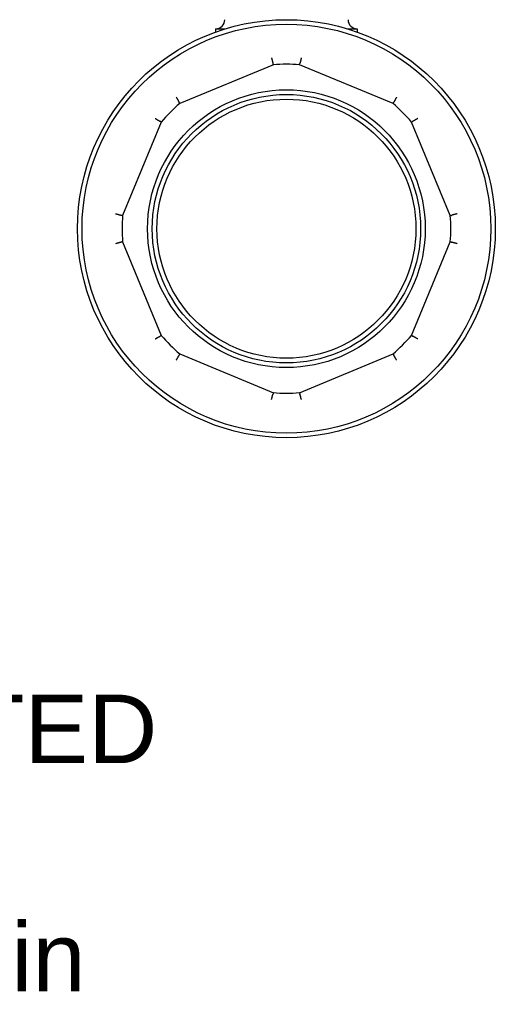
# Model space of a CAD drawing. Header units: millimetres. Extents: x 213 to 524, y 36 to 496.
# Tile 4 of 13: x 420 to 524, y 36 to 252. Entities that reach past the tile are written whole.
import ezdxf
from ezdxf.enums import TextEntityAlignment as Align

# ---------------------------------------------------------------- set-up
doc = ezdxf.new("R2010")
doc.units = ezdxf.units.MM
doc.layers.add('DETAIL', color=2, linetype='Continuous')
doc.layers.add('TEXT', color=7, linetype='Continuous')
doc.styles.add('fastrack', font='ARIAL.TTF')

msp = doc.modelspace()

# ---------------------------------------------------------------- linework, layer by layer
at = {"layer": 'DETAIL'}
for p, q in [((462.72, 249.93), (464.84, 249.93)), ((462.72, 249.93), (462.72, 249.22)), ((491.6, 249.93), (493.72, 249.93)), ((493.72, 249.93), (493.72, 249.22)), ((475.36, 242.06), (454.87, 233.57)), ((501.57, 233.57), (481.08, 242.06)), ((450.82, 229.53), (442.33, 209.04)), ((514.11, 209.04), (505.62, 229.53)), ((442.33, 203.31), (450.82, 182.82)), ((505.62, 182.82), (514.11, 203.31)), ((454.87, 178.78), (475.36, 170.29)), ((481.08, 170.29), (501.57, 178.78))]:
    msp.add_line(p, q, dxfattribs=at)
at = {"layer": 'DETAIL', "flags": 128}
for points in [[(474.95, 243.58), (474.97, 243.5), (474.99, 243.42), (475.01, 243.34), (475.03, 243.26), (475.05, 243.18), (475.07, 243.11), (475.09, 243.03), (475.1, 242.97), (475.12, 242.9), (475.14, 242.84), (475.15, 242.78), (475.17, 242.72), (475.18, 242.67), (475.2, 242.62), (475.21, 242.57), (475.22, 242.53), (475.23, 242.49), (475.24, 242.46), (475.25, 242.43), (475.26, 242.41), (475.27, 242.39), (475.27, 242.38), (475.28, 242.37), (475.28, 242.37)], [(481.49, 243.58), (481.47, 243.5), (481.45, 243.42), (481.43, 243.34), (481.41, 243.26), (481.39, 243.18), (481.37, 243.11), (481.35, 243.03), (481.34, 242.97), (481.32, 242.9), (481.3, 242.84), (481.29, 242.78), (481.27, 242.72), (481.26, 242.67), (481.24, 242.62), (481.23, 242.57), (481.22, 242.53), (481.21, 242.49), (481.19, 242.46), (481.19, 242.43), (481.18, 242.41), (481.17, 242.39), (481.17, 242.38), (481.16, 242.37), (481.16, 242.37)], [(475.28, 242.37), (475.28, 242.37), (475.28, 242.37), (475.28, 242.37), (475.28, 242.37), (475.28, 242.37), (475.28, 242.37), (475.28, 242.37), (475.28, 242.37), (475.28, 242.37), (475.28, 242.37), (475.28, 242.37), (475.28, 242.37), (475.28, 242.37), (475.28, 242.37), (475.28, 242.37), (475.28, 242.37), (475.28, 242.37), (475.28, 242.37), (475.28, 242.37), (475.28, 242.37), (475.28, 242.37), (475.28, 242.37), (475.28, 242.37), (475.28, 242.37)], [(475.36, 242.06), (475.35, 242.07), (475.35, 242.08), (475.35, 242.09), (475.35, 242.1), (475.35, 242.1), (475.34, 242.11), (475.34, 242.12), (475.34, 242.13), (475.34, 242.14), (475.34, 242.15), (475.33, 242.16), (475.33, 242.17), (475.33, 242.17), (475.33, 242.18), (475.33, 242.19), (475.32, 242.2), (475.32, 242.21), (475.32, 242.22), (475.32, 242.23), (475.31, 242.24), (475.31, 242.24), (475.31, 242.25), (475.31, 242.26), (475.31, 242.27), (475.3, 242.28), (475.3, 242.29), (475.3, 242.3), (475.3, 242.31), (475.3, 242.31), (475.29, 242.32), (475.29, 242.33), (475.29, 242.34), (475.29, 242.35), (475.29, 242.36), (475.28, 242.37)], [(481.08, 242.06), (481.09, 242.07), (481.09, 242.08), (481.09, 242.09), (481.09, 242.1), (481.09, 242.1), (481.1, 242.11), (481.1, 242.12), (481.1, 242.13), (481.1, 242.14), (481.1, 242.15), (481.11, 242.16), (481.11, 242.17), (481.11, 242.17), (481.11, 242.18), (481.11, 242.19), (481.12, 242.2), (481.12, 242.21), (481.12, 242.22), (481.12, 242.23), (481.13, 242.24), (481.13, 242.24), (481.13, 242.25), (481.13, 242.26), (481.13, 242.27), (481.14, 242.28), (481.14, 242.29), (481.14, 242.3), (481.14, 242.31), (481.14, 242.31), (481.15, 242.32), (481.15, 242.33), (481.15, 242.34), (481.15, 242.35), (481.15, 242.36), (481.16, 242.37)], [(481.16, 242.37), (481.16, 242.37), (481.16, 242.37), (481.16, 242.37), (481.16, 242.37), (481.16, 242.37), (481.16, 242.37), (481.16, 242.37), (481.16, 242.37), (481.16, 242.37), (481.16, 242.37), (481.16, 242.37), (481.16, 242.37), (481.16, 242.37), (481.16, 242.37), (481.16, 242.37), (481.16, 242.37), (481.16, 242.37), (481.16, 242.37), (481.16, 242.37), (481.16, 242.37), (481.16, 242.37), (481.16, 242.37), (481.16, 242.37), (481.16, 242.37)], [(454.09, 234.94), (454.13, 234.87), (454.17, 234.79), (454.21, 234.72), (454.26, 234.65), (454.3, 234.59), (454.33, 234.52), (454.37, 234.46), (454.41, 234.39), (454.44, 234.33), (454.48, 234.28), (454.51, 234.22), (454.54, 234.17), (454.56, 234.12), (454.59, 234.08), (454.61, 234.04), (454.63, 234), (454.65, 233.97), (454.66, 233.94), (454.68, 233.91), (454.69, 233.89), (454.7, 233.87), (454.7, 233.86), (454.7, 233.85), (454.71, 233.84)], [(502.35, 234.94), (502.31, 234.87), (502.27, 234.79), (502.23, 234.72), (502.18, 234.65), (502.14, 234.59), (502.11, 234.52), (502.07, 234.46), (502.03, 234.39), (502, 234.33), (501.96, 234.28), (501.93, 234.22), (501.9, 234.17), (501.88, 234.12), (501.85, 234.08), (501.83, 234.04), (501.81, 234), (501.79, 233.97), (501.77, 233.94), (501.76, 233.91), (501.75, 233.89), (501.74, 233.87), (501.74, 233.86), (501.73, 233.85), (501.73, 233.84)], [(454.71, 233.84), (454.71, 233.84), (454.71, 233.84), (454.71, 233.84), (454.71, 233.84), (454.71, 233.84), (454.71, 233.84), (454.71, 233.84), (454.71, 233.84), (454.71, 233.84), (454.71, 233.84), (454.71, 233.84), (454.71, 233.84), (454.71, 233.84), (454.71, 233.84), (454.71, 233.84), (454.71, 233.84), (454.71, 233.84), (454.71, 233.84), (454.71, 233.84), (454.71, 233.84), (454.71, 233.84), (454.71, 233.84), (454.71, 233.84), (454.71, 233.84)], [(454.87, 233.57), (454.86, 233.58), (454.86, 233.59), (454.86, 233.6), (454.85, 233.61), (454.85, 233.61), (454.84, 233.62), (454.84, 233.63), (454.83, 233.64), (454.83, 233.64), (454.82, 233.65), (454.82, 233.66), (454.81, 233.67), (454.81, 233.67), (454.8, 233.68), (454.8, 233.69), (454.79, 233.7), (454.79, 233.71), (454.78, 233.71), (454.78, 233.72), (454.78, 233.73), (454.77, 233.74), (454.77, 233.74), (454.76, 233.75), (454.76, 233.76), (454.75, 233.77), (454.75, 233.77), (454.74, 233.78), (454.74, 233.79), (454.73, 233.8), (454.73, 233.8), (454.72, 233.81), (454.72, 233.82), (454.71, 233.83), (454.71, 233.84), (454.71, 233.84)], [(501.57, 233.57), (501.58, 233.58), (501.58, 233.59), (501.58, 233.6), (501.59, 233.61), (501.59, 233.61), (501.6, 233.62), (501.6, 233.63), (501.61, 233.64), (501.61, 233.64), (501.62, 233.65), (501.62, 233.66), (501.63, 233.67), (501.63, 233.67), (501.64, 233.68), (501.64, 233.69), (501.65, 233.7), (501.65, 233.71), (501.65, 233.71), (501.66, 233.72), (501.66, 233.73), (501.67, 233.74), (501.67, 233.74), (501.68, 233.75), (501.68, 233.76), (501.69, 233.77), (501.69, 233.77), (501.7, 233.78), (501.7, 233.79), (501.71, 233.8), (501.71, 233.8), (501.72, 233.81), (501.72, 233.82), (501.73, 233.83), (501.73, 233.84), (501.73, 233.84)], [(501.73, 233.84), (501.73, 233.84), (501.73, 233.84), (501.73, 233.84), (501.73, 233.84), (501.73, 233.84), (501.73, 233.84), (501.73, 233.84), (501.73, 233.84), (501.73, 233.84), (501.73, 233.84), (501.73, 233.84), (501.73, 233.84), (501.73, 233.84), (501.73, 233.84), (501.73, 233.84), (501.73, 233.84), (501.73, 233.84), (501.73, 233.84), (501.73, 233.84), (501.73, 233.84), (501.73, 233.84), (501.73, 233.84), (501.73, 233.84), (501.73, 233.84)], [(449.46, 230.31), (449.53, 230.27), (449.6, 230.22), (449.67, 230.18), (449.74, 230.14), (449.81, 230.1), (449.88, 230.06), (449.94, 230.02), (450, 229.99), (450.06, 229.95), (450.12, 229.92), (450.17, 229.89), (450.22, 229.86), (450.27, 229.83), (450.32, 229.81), (450.36, 229.78), (450.39, 229.76), (450.43, 229.75), (450.46, 229.73), (450.48, 229.72), (450.51, 229.71), (450.52, 229.7), (450.54, 229.69), (450.55, 229.69), (450.55, 229.69)], [(450.55, 229.69), (450.55, 229.69), (450.55, 229.69), (450.55, 229.69), (450.55, 229.69), (450.55, 229.69), (450.55, 229.69), (450.55, 229.69), (450.55, 229.69), (450.55, 229.69), (450.55, 229.69), (450.55, 229.69), (450.55, 229.69), (450.55, 229.69), (450.55, 229.69), (450.55, 229.69), (450.55, 229.69), (450.55, 229.69), (450.55, 229.69), (450.55, 229.69), (450.55, 229.69), (450.55, 229.69), (450.55, 229.69), (450.55, 229.69), (450.55, 229.69)], [(450.82, 229.53), (450.81, 229.53), (450.8, 229.54), (450.8, 229.54), (450.79, 229.54), (450.78, 229.55), (450.77, 229.55), (450.77, 229.56), (450.76, 229.56), (450.75, 229.57), (450.74, 229.57), (450.74, 229.58), (450.73, 229.58), (450.72, 229.59), (450.71, 229.59), (450.71, 229.6), (450.7, 229.6), (450.69, 229.61), (450.68, 229.61), (450.67, 229.61), (450.67, 229.62), (450.66, 229.62), (450.65, 229.63), (450.64, 229.63), (450.64, 229.64), (450.63, 229.64), (450.62, 229.65), (450.61, 229.65), (450.61, 229.66), (450.6, 229.66), (450.59, 229.67), (450.58, 229.67), (450.57, 229.68), (450.57, 229.68), (450.56, 229.69), (450.55, 229.69)], [(505.62, 229.53), (505.63, 229.53), (505.64, 229.54), (505.64, 229.54), (505.65, 229.54), (505.66, 229.55), (505.67, 229.55), (505.67, 229.56), (505.68, 229.56), (505.69, 229.57), (505.7, 229.57), (505.7, 229.58), (505.71, 229.58), (505.72, 229.59), (505.73, 229.59), (505.73, 229.6), (505.74, 229.6), (505.75, 229.61), (505.76, 229.61), (505.77, 229.61), (505.77, 229.62), (505.78, 229.62), (505.79, 229.63), (505.8, 229.63), (505.8, 229.64), (505.81, 229.64), (505.82, 229.65), (505.83, 229.65), (505.83, 229.66), (505.84, 229.66), (505.85, 229.67), (505.86, 229.67), (505.87, 229.68), (505.87, 229.68), (505.88, 229.69), (505.89, 229.69)], [(506.98, 230.31), (506.91, 230.27), (506.84, 230.22), (506.77, 230.18), (506.7, 230.14), (506.63, 230.1), (506.56, 230.06), (506.5, 230.02), (506.44, 229.99), (506.38, 229.95), (506.32, 229.92), (506.27, 229.89), (506.22, 229.86), (506.17, 229.83), (506.12, 229.81), (506.08, 229.78), (506.05, 229.76), (506.01, 229.75), (505.98, 229.73), (505.96, 229.72), (505.93, 229.71), (505.92, 229.7), (505.9, 229.69), (505.89, 229.69), (505.89, 229.69)], [(505.89, 229.69), (505.89, 229.69), (505.89, 229.69), (505.89, 229.69), (505.89, 229.69), (505.89, 229.69), (505.89, 229.69), (505.89, 229.69), (505.89, 229.69), (505.89, 229.69), (505.89, 229.69), (505.89, 229.69), (505.89, 229.69), (505.89, 229.69), (505.89, 229.69), (505.89, 229.69), (505.89, 229.69), (505.89, 229.69), (505.89, 229.69), (505.89, 229.69), (505.89, 229.69), (505.89, 229.69), (505.89, 229.69), (505.89, 229.69), (505.89, 229.69)], [(440.82, 209.45), (440.9, 209.43), (440.98, 209.41), (441.06, 209.39), (441.14, 209.37), (441.21, 209.35), (441.29, 209.33), (441.36, 209.31), (441.43, 209.29), (441.5, 209.27), (441.56, 209.26), (441.62, 209.24), (441.68, 209.23), (441.73, 209.21), (441.78, 209.2), (441.82, 209.18), (441.86, 209.17), (441.9, 209.16), (441.93, 209.15), (441.96, 209.14), (441.98, 209.13), (442, 209.13), (442.02, 209.12), (442.02, 209.12), (442.03, 209.11)], [(442.03, 209.11), (442.03, 209.11), (442.03, 209.11), (442.03, 209.11), (442.03, 209.11), (442.03, 209.11), (442.03, 209.11), (442.03, 209.11), (442.03, 209.11), (442.03, 209.11), (442.03, 209.11), (442.03, 209.11), (442.03, 209.11), (442.03, 209.11), (442.03, 209.11), (442.03, 209.11), (442.03, 209.11), (442.03, 209.11), (442.03, 209.11), (442.03, 209.11), (442.03, 209.11), (442.03, 209.11), (442.03, 209.11), (442.03, 209.11), (442.03, 209.11)], [(442.33, 209.04), (442.33, 209.04), (442.32, 209.04), (442.31, 209.04), (442.3, 209.05), (442.29, 209.05), (442.28, 209.05), (442.27, 209.05), (442.26, 209.06), (442.26, 209.06), (442.25, 209.06), (442.24, 209.06), (442.23, 209.06), (442.22, 209.07), (442.21, 209.07), (442.2, 209.07), (442.19, 209.07), (442.19, 209.07), (442.18, 209.08), (442.17, 209.08), (442.16, 209.08), (442.15, 209.08), (442.14, 209.08), (442.13, 209.09), (442.12, 209.09), (442.12, 209.09), (442.11, 209.09), (442.1, 209.1), (442.09, 209.1), (442.08, 209.1), (442.07, 209.1), (442.06, 209.1), (442.05, 209.11), (442.05, 209.11), (442.04, 209.11), (442.03, 209.11)], [(514.11, 209.04), (514.11, 209.04), (514.12, 209.04), (514.13, 209.04), (514.14, 209.05), (514.15, 209.05), (514.16, 209.05), (514.17, 209.05), (514.18, 209.06), (514.18, 209.06), (514.19, 209.06), (514.2, 209.06), (514.21, 209.06), (514.22, 209.07), (514.23, 209.07), (514.24, 209.07), (514.25, 209.07), (514.25, 209.07), (514.26, 209.08), (514.27, 209.08), (514.28, 209.08), (514.29, 209.08), (514.3, 209.08), (514.31, 209.09), (514.32, 209.09), (514.32, 209.09), (514.33, 209.09), (514.34, 209.1), (514.35, 209.1), (514.36, 209.1), (514.37, 209.1), (514.38, 209.1), (514.39, 209.11), (514.39, 209.11), (514.4, 209.11), (514.41, 209.11)], [(515.62, 209.45), (515.54, 209.43), (515.46, 209.41), (515.38, 209.39), (515.3, 209.37), (515.23, 209.35), (515.15, 209.33), (515.08, 209.31), (515.01, 209.29), (514.94, 209.27), (514.88, 209.26), (514.82, 209.24), (514.76, 209.23), (514.71, 209.21), (514.66, 209.2), (514.62, 209.18), (514.58, 209.17), (514.54, 209.16), (514.51, 209.15), (514.48, 209.14), (514.46, 209.13), (514.44, 209.13), (514.42, 209.12), (514.42, 209.12), (514.41, 209.11)], [(514.41, 209.11), (514.41, 209.11), (514.41, 209.11), (514.41, 209.11), (514.41, 209.11), (514.41, 209.11), (514.41, 209.11), (514.41, 209.11), (514.41, 209.11), (514.41, 209.11), (514.41, 209.11), (514.41, 209.11), (514.41, 209.11), (514.41, 209.11), (514.41, 209.11), (514.41, 209.11), (514.41, 209.11), (514.41, 209.11), (514.41, 209.11), (514.41, 209.11), (514.41, 209.11), (514.41, 209.11), (514.41, 209.11), (514.41, 209.11), (514.41, 209.11)], [(442.03, 203.24), (442.02, 203.23), (442.02, 203.23), (442, 203.22), (441.98, 203.22), (441.96, 203.21), (441.93, 203.2), (441.9, 203.19), (441.86, 203.18), (441.82, 203.17), (441.78, 203.15), (441.73, 203.14), (441.68, 203.13), (441.62, 203.11), (441.56, 203.09), (441.5, 203.08), (441.43, 203.06), (441.36, 203.04), (441.29, 203.02), (441.21, 203), (441.14, 202.98), (441.06, 202.96), (440.98, 202.94), (440.9, 202.92), (440.82, 202.9)], [(442.33, 203.31), (442.33, 203.31), (442.32, 203.31), (442.31, 203.31), (442.3, 203.3), (442.29, 203.3), (442.28, 203.3), (442.27, 203.3), (442.26, 203.3), (442.26, 203.29), (442.25, 203.29), (442.24, 203.29), (442.23, 203.29), (442.22, 203.28), (442.21, 203.28), (442.2, 203.28), (442.19, 203.28), (442.19, 203.28), (442.18, 203.27), (442.17, 203.27), (442.16, 203.27), (442.15, 203.27), (442.14, 203.27), (442.13, 203.26), (442.12, 203.26), (442.12, 203.26), (442.11, 203.26), (442.1, 203.26), (442.09, 203.25), (442.08, 203.25), (442.07, 203.25), (442.06, 203.25), (442.05, 203.24), (442.05, 203.24), (442.04, 203.24), (442.03, 203.24)], [(442.03, 203.24), (442.03, 203.24), (442.03, 203.24), (442.03, 203.24), (442.03, 203.24), (442.03, 203.24), (442.03, 203.24), (442.03, 203.24), (442.03, 203.24), (442.03, 203.24), (442.03, 203.24), (442.03, 203.24), (442.03, 203.24), (442.03, 203.24), (442.03, 203.24), (442.03, 203.24), (442.03, 203.24), (442.03, 203.24), (442.03, 203.24), (442.03, 203.24), (442.03, 203.24), (442.03, 203.24), (442.03, 203.24), (442.03, 203.24), (442.03, 203.24)], [(514.11, 203.31), (514.11, 203.31), (514.12, 203.31), (514.13, 203.31), (514.14, 203.3), (514.15, 203.3), (514.16, 203.3), (514.17, 203.3), (514.18, 203.3), (514.18, 203.29), (514.19, 203.29), (514.2, 203.29), (514.21, 203.29), (514.22, 203.28), (514.23, 203.28), (514.24, 203.28), (514.25, 203.28), (514.25, 203.28), (514.26, 203.27), (514.27, 203.27), (514.28, 203.27), (514.29, 203.27), (514.3, 203.27), (514.31, 203.26), (514.32, 203.26), (514.32, 203.26), (514.33, 203.26), (514.34, 203.26), (514.35, 203.25), (514.36, 203.25), (514.37, 203.25), (514.38, 203.25), (514.39, 203.24), (514.39, 203.24), (514.4, 203.24), (514.41, 203.24)], [(515.62, 202.9), (515.54, 202.92), (515.46, 202.94), (515.38, 202.96), (515.3, 202.98), (515.23, 203), (515.15, 203.02), (515.08, 203.04), (515.01, 203.06), (514.94, 203.08), (514.88, 203.09), (514.82, 203.11), (514.76, 203.13), (514.71, 203.14), (514.66, 203.15), (514.62, 203.17), (514.58, 203.18), (514.54, 203.19), (514.51, 203.2), (514.48, 203.21), (514.46, 203.22), (514.44, 203.22), (514.42, 203.23), (514.42, 203.23), (514.41, 203.24)], [(514.41, 203.24), (514.41, 203.24), (514.41, 203.24), (514.41, 203.24), (514.41, 203.24), (514.41, 203.24), (514.41, 203.24), (514.41, 203.24), (514.41, 203.24), (514.41, 203.24), (514.41, 203.24), (514.41, 203.24), (514.41, 203.24), (514.41, 203.24), (514.41, 203.24), (514.41, 203.24), (514.41, 203.24), (514.41, 203.24), (514.41, 203.24), (514.41, 203.24), (514.41, 203.24), (514.41, 203.24), (514.41, 203.24), (514.41, 203.24), (514.41, 203.24)], [(449.46, 182.04), (449.53, 182.08), (449.6, 182.13), (449.67, 182.17), (449.74, 182.21), (449.81, 182.25), (449.88, 182.29), (449.94, 182.33), (450, 182.36), (450.06, 182.4), (450.12, 182.43), (450.17, 182.46), (450.22, 182.49), (450.27, 182.52), (450.32, 182.54), (450.36, 182.57), (450.39, 182.59), (450.43, 182.6), (450.46, 182.62), (450.48, 182.63), (450.51, 182.64), (450.52, 182.65), (450.54, 182.66), (450.55, 182.66), (450.55, 182.66)], [(450.82, 182.82), (450.81, 182.82), (450.8, 182.82), (450.8, 182.81), (450.79, 182.81), (450.78, 182.8), (450.77, 182.8), (450.77, 182.79), (450.76, 182.79), (450.75, 182.78), (450.74, 182.78), (450.74, 182.77), (450.73, 182.77), (450.72, 182.76), (450.71, 182.76), (450.71, 182.75), (450.7, 182.75), (450.69, 182.74), (450.68, 182.74), (450.67, 182.74), (450.67, 182.73), (450.66, 182.73), (450.65, 182.72), (450.64, 182.72), (450.64, 182.71), (450.63, 182.71), (450.62, 182.7), (450.61, 182.7), (450.61, 182.69), (450.6, 182.69), (450.59, 182.68), (450.58, 182.68), (450.57, 182.67), (450.57, 182.67), (450.56, 182.67), (450.55, 182.66)], [(450.55, 182.66), (450.55, 182.66), (450.55, 182.66), (450.55, 182.66), (450.55, 182.66), (450.55, 182.66), (450.55, 182.66), (450.55, 182.66), (450.55, 182.66), (450.55, 182.66), (450.55, 182.66), (450.55, 182.66), (450.55, 182.66), (450.55, 182.66), (450.55, 182.66), (450.55, 182.66), (450.55, 182.66), (450.55, 182.66), (450.55, 182.66), (450.55, 182.66), (450.55, 182.66), (450.55, 182.66), (450.55, 182.66), (450.55, 182.66), (450.55, 182.66)], [(505.62, 182.82), (505.63, 182.82), (505.64, 182.82), (505.64, 182.81), (505.65, 182.81), (505.66, 182.8), (505.67, 182.8), (505.67, 182.79), (505.68, 182.79), (505.69, 182.78), (505.7, 182.78), (505.7, 182.77), (505.71, 182.77), (505.72, 182.76), (505.73, 182.76), (505.73, 182.75), (505.74, 182.75), (505.75, 182.74), (505.76, 182.74), (505.77, 182.74), (505.77, 182.73), (505.78, 182.73), (505.79, 182.72), (505.8, 182.72), (505.8, 182.71), (505.81, 182.71), (505.82, 182.7), (505.83, 182.7), (505.83, 182.69), (505.84, 182.69), (505.85, 182.68), (505.86, 182.68), (505.87, 182.67), (505.87, 182.67), (505.88, 182.67), (505.89, 182.66)], [(506.98, 182.04), (506.91, 182.08), (506.84, 182.13), (506.77, 182.17), (506.7, 182.21), (506.63, 182.25), (506.56, 182.29), (506.5, 182.33), (506.44, 182.36), (506.38, 182.4), (506.32, 182.43), (506.27, 182.46), (506.22, 182.49), (506.17, 182.52), (506.12, 182.54), (506.08, 182.57), (506.05, 182.59), (506.01, 182.6), (505.98, 182.62), (505.96, 182.63), (505.93, 182.64), (505.92, 182.65), (505.9, 182.66), (505.89, 182.66), (505.89, 182.66)], [(505.89, 182.66), (505.89, 182.66), (505.89, 182.66), (505.89, 182.66), (505.89, 182.66), (505.89, 182.66), (505.89, 182.66), (505.89, 182.66), (505.89, 182.66), (505.89, 182.66), (505.89, 182.66), (505.89, 182.66), (505.89, 182.66), (505.89, 182.66), (505.89, 182.66), (505.89, 182.66), (505.89, 182.66), (505.89, 182.66), (505.89, 182.66), (505.89, 182.66), (505.89, 182.66), (505.89, 182.66), (505.89, 182.66), (505.89, 182.66), (505.89, 182.66)], [(454.09, 177.41), (454.13, 177.49), (454.17, 177.56), (454.21, 177.63), (454.26, 177.7), (454.3, 177.76), (454.33, 177.83), (454.37, 177.9), (454.41, 177.96), (454.44, 178.02), (454.48, 178.07), (454.51, 178.13), (454.54, 178.18), (454.56, 178.23), (454.59, 178.27), (454.61, 178.31), (454.63, 178.35), (454.65, 178.38), (454.66, 178.41), (454.68, 178.44), (454.69, 178.46), (454.7, 178.48), (454.7, 178.49), (454.7, 178.5), (454.71, 178.51)], [(454.87, 178.78), (454.86, 178.77), (454.86, 178.76), (454.86, 178.75), (454.85, 178.74), (454.85, 178.74), (454.84, 178.73), (454.84, 178.72), (454.83, 178.71), (454.83, 178.71), (454.82, 178.7), (454.82, 178.69), (454.81, 178.68), (454.81, 178.68), (454.8, 178.67), (454.8, 178.66), (454.79, 178.65), (454.79, 178.65), (454.78, 178.64), (454.78, 178.63), (454.78, 178.62), (454.77, 178.61), (454.77, 178.61), (454.76, 178.6), (454.76, 178.59), (454.75, 178.58), (454.75, 178.58), (454.74, 178.57), (454.74, 178.56), (454.73, 178.55), (454.73, 178.55), (454.72, 178.54), (454.72, 178.53), (454.71, 178.52), (454.71, 178.51), (454.71, 178.51)], [(454.71, 178.51), (454.71, 178.51), (454.71, 178.51), (454.71, 178.51), (454.71, 178.51), (454.71, 178.51), (454.71, 178.51), (454.71, 178.51), (454.71, 178.51), (454.71, 178.51), (454.71, 178.51), (454.71, 178.51), (454.71, 178.51), (454.71, 178.51), (454.71, 178.51), (454.71, 178.51), (454.71, 178.51), (454.71, 178.51), (454.71, 178.51), (454.71, 178.51), (454.71, 178.51), (454.71, 178.51), (454.71, 178.51), (454.71, 178.51), (454.71, 178.51)], [(501.57, 178.78), (501.58, 178.77), (501.58, 178.76), (501.58, 178.75), (501.59, 178.74), (501.59, 178.74), (501.6, 178.73), (501.6, 178.72), (501.61, 178.71), (501.61, 178.71), (501.62, 178.7), (501.62, 178.69), (501.63, 178.68), (501.63, 178.68), (501.64, 178.67), (501.64, 178.66), (501.65, 178.65), (501.65, 178.65), (501.65, 178.64), (501.66, 178.63), (501.66, 178.62), (501.67, 178.61), (501.67, 178.61), (501.68, 178.6), (501.68, 178.59), (501.69, 178.58), (501.69, 178.58), (501.7, 178.57), (501.7, 178.56), (501.71, 178.55), (501.71, 178.55), (501.72, 178.54), (501.72, 178.53), (501.73, 178.52), (501.73, 178.51), (501.73, 178.51)], [(502.35, 177.41), (502.31, 177.49), (502.27, 177.56), (502.23, 177.63), (502.18, 177.7), (502.14, 177.76), (502.11, 177.83), (502.07, 177.9), (502.03, 177.96), (502, 178.02), (501.96, 178.07), (501.93, 178.13), (501.9, 178.18), (501.88, 178.23), (501.85, 178.27), (501.83, 178.31), (501.81, 178.35), (501.79, 178.38), (501.77, 178.41), (501.76, 178.44), (501.75, 178.46), (501.74, 178.48), (501.74, 178.49), (501.73, 178.5), (501.73, 178.51)], [(501.73, 178.51), (501.73, 178.51), (501.73, 178.51), (501.73, 178.51), (501.73, 178.51), (501.73, 178.51), (501.73, 178.51), (501.73, 178.51), (501.73, 178.51), (501.73, 178.51), (501.73, 178.51), (501.73, 178.51), (501.73, 178.51), (501.73, 178.51), (501.73, 178.51), (501.73, 178.51), (501.73, 178.51), (501.73, 178.51), (501.73, 178.51), (501.73, 178.51), (501.73, 178.51), (501.73, 178.51), (501.73, 178.51), (501.73, 178.51), (501.73, 178.51)], [(475.36, 170.29), (475.35, 170.28), (475.35, 170.27), (475.35, 170.26), (475.35, 170.25), (475.35, 170.25), (475.34, 170.24), (475.34, 170.23), (475.34, 170.22), (475.34, 170.21), (475.34, 170.2), (475.33, 170.19), (475.33, 170.18), (475.33, 170.18), (475.33, 170.17), (475.33, 170.16), (475.32, 170.15), (475.32, 170.14), (475.32, 170.13), (475.32, 170.12), (475.31, 170.11), (475.31, 170.11), (475.31, 170.1), (475.31, 170.09), (475.31, 170.08), (475.3, 170.07), (475.3, 170.06), (475.3, 170.05), (475.3, 170.04), (475.3, 170.04), (475.29, 170.03), (475.29, 170.02), (475.29, 170.01), (475.29, 170), (475.29, 169.99), (475.28, 169.98)], [(481.08, 170.29), (481.09, 170.28), (481.09, 170.27), (481.09, 170.26), (481.09, 170.25), (481.09, 170.25), (481.1, 170.24), (481.1, 170.23), (481.1, 170.22), (481.1, 170.21), (481.1, 170.2), (481.11, 170.19), (481.11, 170.18), (481.11, 170.18), (481.11, 170.17), (481.11, 170.16), (481.12, 170.15), (481.12, 170.14), (481.12, 170.13), (481.12, 170.12), (481.13, 170.11), (481.13, 170.11), (481.13, 170.1), (481.13, 170.09), (481.13, 170.08), (481.14, 170.07), (481.14, 170.06), (481.14, 170.05), (481.14, 170.04), (481.14, 170.04), (481.15, 170.03), (481.15, 170.02), (481.15, 170.01), (481.15, 170), (481.15, 169.99), (481.16, 169.98)], [(474.95, 168.77), (474.97, 168.85), (474.99, 168.93), (475.01, 169.01), (475.03, 169.09), (475.05, 169.17), (475.07, 169.24), (475.09, 169.32), (475.1, 169.38), (475.12, 169.45), (475.14, 169.51), (475.15, 169.57), (475.17, 169.63), (475.18, 169.68), (475.2, 169.73), (475.21, 169.78), (475.22, 169.82), (475.23, 169.86), (475.24, 169.89), (475.25, 169.92), (475.26, 169.94), (475.27, 169.96), (475.27, 169.97), (475.28, 169.98), (475.28, 169.98)], [(475.28, 169.98), (475.28, 169.98), (475.28, 169.98), (475.28, 169.98), (475.28, 169.98), (475.28, 169.98), (475.28, 169.98), (475.28, 169.98), (475.28, 169.98), (475.28, 169.98), (475.28, 169.98), (475.28, 169.98), (475.28, 169.98), (475.28, 169.98), (475.28, 169.98), (475.28, 169.98), (475.28, 169.98), (475.28, 169.98), (475.28, 169.98), (475.28, 169.98), (475.28, 169.98), (475.28, 169.98), (475.28, 169.98), (475.28, 169.98), (475.28, 169.98)], [(481.49, 168.77), (481.47, 168.85), (481.45, 168.93), (481.43, 169.01), (481.41, 169.09), (481.39, 169.17), (481.37, 169.24), (481.35, 169.32), (481.34, 169.38), (481.32, 169.45), (481.3, 169.51), (481.29, 169.57), (481.27, 169.63), (481.26, 169.68), (481.24, 169.73), (481.23, 169.78), (481.22, 169.82), (481.21, 169.86), (481.19, 169.89), (481.19, 169.92), (481.18, 169.94), (481.17, 169.96), (481.17, 169.97), (481.16, 169.98), (481.16, 169.98)], [(481.16, 169.98), (481.16, 169.98), (481.16, 169.98), (481.16, 169.98), (481.16, 169.98), (481.16, 169.98), (481.16, 169.98), (481.16, 169.98), (481.16, 169.98), (481.16, 169.98), (481.16, 169.98), (481.16, 169.98), (481.16, 169.98), (481.16, 169.98), (481.16, 169.98), (481.16, 169.98), (481.16, 169.98), (481.16, 169.98), (481.16, 169.98), (481.16, 169.98), (481.16, 169.98), (481.16, 169.98), (481.16, 169.98), (481.16, 169.98), (481.16, 169.98)]]:
    msp.add_lwpolyline(points, dxfattribs=at)
at = {"layer": 'DETAIL'}
for radius in [45.75, 44.76, 30.4, 29.38, 28.35]:
    msp.add_circle((478.22, 206.18), radius, dxfattribs=at)
for centre, radius, start, end in [((462.72, 251.93), 2, 270, 0.0012), ((493.72, 251.93), 2, 179.9988, 270), ((478.22, 206.18), 36, 85.4383, 94.5617), ((478.22, 206.18), 36, 130.4383, 139.5617), ((478.22, 206.18), 36, 40.4383, 49.5617), ((478.22, 206.18), 36, 175.4383, 184.5617), ((478.22, 206.18), 36, 355.4383, 4.5617), ((478.22, 206.18), 36, 220.4383, 229.5617), ((478.22, 206.18), 36, 310.4383, 319.5617), ((478.22, 206.18), 36, 265.4383, 274.5617)]:
    msp.add_arc(centre, radius, start, end, dxfattribs=at)

# ---------------------------------------------------------------- texts
at = {"layer": 'TEXT', "style": 'fastrack'}
for s, p in [('CRANE LIMITED', (369.04, 89.2)), ('D171EXS_2in', (368.42, 39.29))]:
    msp.add_text(s, height=15, dxfattribs=at).set_placement(p, align=Align.CENTER)

doc.saveas('drawing.dxf')
